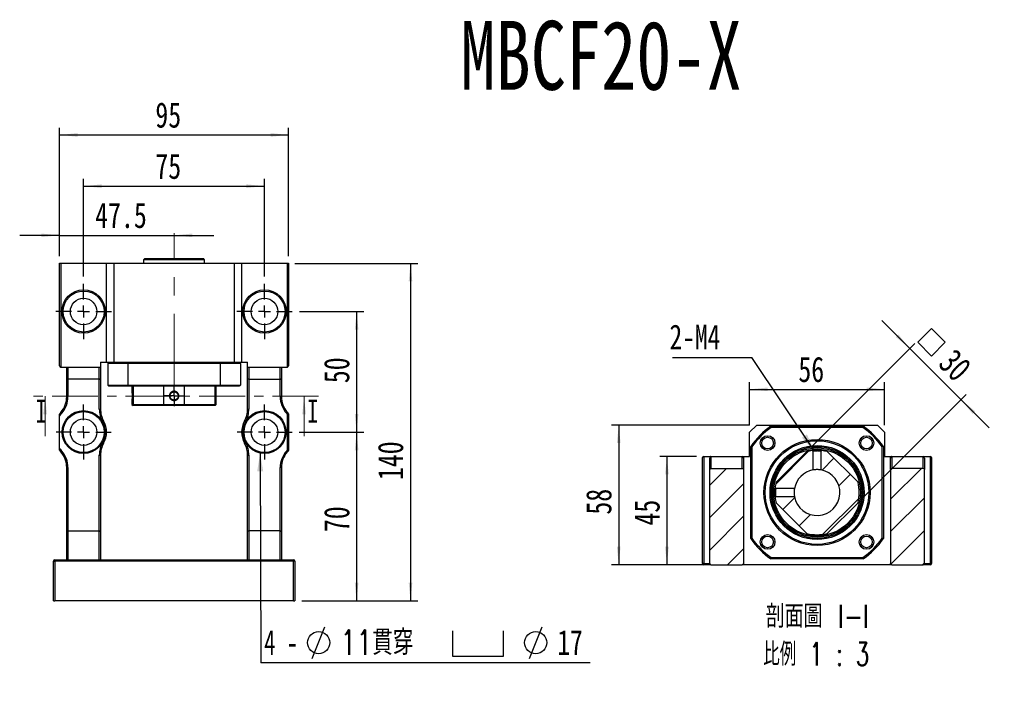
# Model space of a CAD drawing. Header units: millimetres. Extents: x 55 to 294, y 21 to 196.
# Tile 2 of 12: x 55 to 191, y 102 to 196. Entities that reach past the tile are written whole.
import ezdxf

# ---------------------------------------------------------------- set-up
doc = ezdxf.new("R2010")
doc.units = ezdxf.units.MM
doc.linetypes.add('CENTER', pattern=[10.16, 6.35, -1.27, 1.27, -1.27])
doc.linetypes.add('CENTERX2', pattern=[20.32, 12.7, -2.54, 2.54, -2.54])
doc.layers.add('FORMAT', color=7, linetype='Continuous')
doc.styles.add('SLDTEXTSTYLE0', font='TXT', dxfattribs={"width": 0.75})
doc.styles.add('SLDTEXTSTYLE1', font='TXT', dxfattribs={"width": 0.75, "bigfont": 'bigfont'})
doc.styles.add('SLDTEXTSTYLE3', font='TXT', dxfattribs={"width": 0.666667})
doc.styles.add('SLDTEXTSTYLE4', font='TXT', dxfattribs={"width": 0.65625, "bigfont": 'bigfont'})
doc.dimstyles.new('SLDDIMSTYLE1', dxfattribs={"dimtxt": 3.5, "dimasz": 2.5, "dimexe": 0, "dimexo": 0.0625, "dimgap": 0.875, "dimtad": 1, "dimdec": 1, "dimlfac": 3, "dimrnd": 1e-09, "dimzin": 12, "dimdsep": 46, "dimtxsty": 'SLDTEXTSTYLE0', "dimsah": 1, "dimcen": 0.09, "dimadec": 0, "dimazin": 3, "dimtfac": 1, "dimtdec": 1, "dimtmove": 0, "dimatfit": 0, "dimfxl": 1, "dimfrac": 2, "dimtolj": 1, "dimtzin": 12, "dimarcsym": 0})
doc.dimstyles.new('SLDDIMSTYLE2', dxfattribs={"dimtxt": 3.5, "dimasz": 2.5, "dimexe": 0, "dimexo": 0.0625, "dimgap": 0.875, "dimtad": 1, "dimlfac": 3, "dimrnd": 1e-09, "dimzin": 12, "dimdsep": 46, "dimtxsty": 'SLDTEXTSTYLE0', "dimsah": 1, "dimcen": 0.09, "dimadec": 0, "dimazin": 3, "dimtfac": 1, "dimtofl": 0, "dimtmove": 0, "dimatfit": 3, "dimfxl": 1, "dimfrac": 2, "dimtolj": 1, "dimtzin": 12, "dimarcsym": 0})
doc.dimstyles.new('SLDDIMSTYLE3', dxfattribs={"dimtxt": 3.5, "dimasz": 2.5, "dimexe": 0, "dimexo": 0.0625, "dimgap": 0.875, "dimtad": 1, "dimlfac": 3, "dimrnd": 1e-09, "dimzin": 12, "dimdsep": 46, "dimtxsty": 'SLDTEXTSTYLE0', "dimsah": 1, "dimcen": 0.09, "dimadec": 0, "dimazin": 3, "dimtfac": 1, "dimtmove": 0, "dimatfit": 0, "dimfxl": 1, "dimfrac": 2, "dimtolj": 1, "dimtzin": 12, "dimarcsym": 0})
doc.dimstyles.new('SLDDIMSTYLE4', dxfattribs={"dimtxt": 0.18, "dimasz": 2.5, "dimexe": 0, "dimexo": 0.0625, "dimgap": 0, "dimtad": 0, "dimtih": 1, "dimtoh": 1, "dimdec": 0, "dimrnd": 1e-09, "dimzin": 0, "dimdsep": 46, "dimtxsty": 'Standard', "dimsah": 1, "dimcen": 0.09, "dimadec": 0, "dimazin": 0, "dimtfac": 2.5, "dimtdec": 0, "dimtofl": 0, "dimtmove": 0, "dimatfit": 3, "dimfxl": 1, "dimfrac": 2, "dimtolj": 1, "dimtzin": 0, "dimarcsym": 0})

# ---------------------------------------------------------------- blocks, each defined once
blk = doc.blocks.new('_D')
at = {"layer": 'FORMAT', "color": 7}
for p, q in [((60.23, 163.77), (60.23, 167.64)), ((60.23, 166.64), (54.73, 166.64)), ((60.23, 166.64), (76.06, 166.64)), ((76.06, 166.64), (81.56, 166.64))]:
    blk.add_line(p, q, dxfattribs=at)
for points in [[(60.23, 166.64), (57.73, 166.89), (57.73, 166.39)], [(76.06, 166.64), (78.56, 166.39), (78.56, 166.89)]]:
    blk.add_solid(points, dxfattribs=at)
at = {"layer": 'FORMAT', "color": 7, "insert": (65.15, 171.16), "char_height": 3.5, "attachment_point": 1, "style": 'SLDTEXTSTYLE0'}
blk.add_mtext('47.5', dxfattribs=at)
blk = doc.blocks.new('_D_1')
at = {"layer": 'FORMAT', "color": 7}
for p, q in [((63.56, 160.94), (63.56, 174.44)), ((88.56, 160.94), (88.56, 174.44)), ((63.56, 173.44), (88.56, 173.44))]:
    blk.add_line(p, q, dxfattribs=at)
for points in [[(63.56, 173.44), (66.06, 173.19), (66.06, 173.69)], [(88.56, 173.44), (86.06, 173.69), (86.06, 173.19)]]:
    blk.add_solid(points, dxfattribs=at)
at = {"layer": 'FORMAT', "color": 7, "insert": (73.47, 177.95), "char_height": 3.5, "attachment_point": 1, "style": 'SLDTEXTSTYLE0'}
blk.add_mtext('75', dxfattribs=at)
blk = doc.blocks.new('_D_2')
at = {"layer": 'FORMAT', "color": 7}
for p, q in [((60.23, 163.77), (60.23, 181.52)), ((91.89, 163.77), (91.89, 181.52)), ((60.23, 180.52), (91.89, 180.52))]:
    blk.add_line(p, q, dxfattribs=at)
for points in [[(60.23, 180.52), (62.73, 180.27), (62.73, 180.77)], [(91.89, 180.52), (89.39, 180.77), (89.39, 180.27)]]:
    blk.add_solid(points, dxfattribs=at)
at = {"layer": 'FORMAT', "color": 7, "insert": (73.47, 185.03), "char_height": 3.5, "attachment_point": 1, "style": 'SLDTEXTSTYLE0'}
blk.add_mtext('95', dxfattribs=at)
blk = doc.blocks.new('_D_3')
at = {"layer": 'FORMAT', "color": 7}
for p, q in [((93.39, 156.11), (102.28, 156.11)), ((101.28, 156.11), (101.28, 139.44)), ((93.36, 139.44), (102.28, 139.44))]:
    blk.add_line(p, q, dxfattribs=at)
for points in [[(101.28, 156.11), (101.03, 153.61), (101.53, 153.61)], [(101.28, 139.44), (101.53, 141.94), (101.03, 141.94)]]:
    blk.add_solid(points, dxfattribs=at)
at = {"layer": 'FORMAT', "color": 7, "insert": (96.77, 146.2), "char_height": 3.5, "attachment_point": 1, "rotation": 90, "style": 'SLDTEXTSTYLE0'}
blk.add_mtext('50', dxfattribs=at)
blk = doc.blocks.new('_D_4')
at = {"layer": 'FORMAT', "color": 7}
for p, q in [((93.36, 139.44), (102.28, 139.44)), ((101.28, 139.44), (101.28, 116.11)), ((93.73, 116.11), (102.28, 116.11))]:
    blk.add_line(p, q, dxfattribs=at)
for points in [[(101.28, 139.44), (101.03, 136.94), (101.53, 136.94)], [(101.28, 116.11), (101.53, 118.61), (101.03, 118.61)]]:
    blk.add_solid(points, dxfattribs=at)
at = {"layer": 'FORMAT', "color": 7, "insert": (96.77, 125.61), "char_height": 3.5, "attachment_point": 1, "rotation": 90, "style": 'SLDTEXTSTYLE0'}
blk.add_mtext('70', dxfattribs=at)
blk = doc.blocks.new('_D_5')
at = {"layer": 'FORMAT', "color": 7}
for p, q in [((92.73, 162.77), (109.73, 162.77)), ((108.73, 162.77), (108.73, 116.11)), ((93.73, 116.11), (109.73, 116.11))]:
    blk.add_line(p, q, dxfattribs=at)
for points in [[(108.73, 162.77), (108.48, 160.27), (108.98, 160.27)], [(108.73, 116.11), (108.98, 118.61), (108.48, 118.61)]]:
    blk.add_solid(points, dxfattribs=at)
at = {"layer": 'FORMAT', "color": 7, "insert": (104.21, 132.8), "char_height": 3.5, "attachment_point": 1, "rotation": 90, "style": 'SLDTEXTSTYLE0'}
blk.add_mtext('140', dxfattribs=at)
blk = doc.blocks.new('SW_SYMBOL_HOLE_DIAM')
at = {"layer": 'FORMAT', "color": 0}
blk.add_line((300, 0), (700, 1000), dxfattribs=at)
blk.add_circle((500, 500), 350, dxfattribs=at)
blk = doc.blocks.new('SW_SYMBOL_HOLE_SPOT')
at = {"layer": 'FORMAT', "color": 0}
for p, q in [((0, 875), (0, 75)), ((1600, 75), (1600, 875)), ((0, 75), (1600, 75))]:
    blk.add_line(p, q, dxfattribs=at)
blk = doc.blocks.new('SW_NOTE_0')
at = {"layer": 'FORMAT', "color": 0}
blk.add_line((45.48, 0), (0, 0), dxfattribs=at)
at = {"layer": 'FORMAT', "color": 0, "xscale": 0.0043935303, "yscale": 0.0043935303, "zscale": 0.0043935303}
for name, p in [('SW_SYMBOL_HOLE_DIAM', (5.78, 0.57)), ('SW_SYMBOL_HOLE_SPOT', (26.49, 0.57)), ('SW_SYMBOL_HOLE_DIAM', (35.78, 0.57))]:
    blk.add_blockref(name, p, dxfattribs=at)
at = {"layer": 'FORMAT', "color": 0, "attachment_point": 1}
for s, insert, char_height, style in [('4 -', (0.45, 4.52), 3.44, 'SLDTEXTSTYLE3'), ('11\\M+18AD1\\M+190FA', (10.97, 4.52), 3.4396, 'SLDTEXTSTYLE1'), ('17', (40.97, 4.52), 3.44, 'SLDTEXTSTYLE0')]:
    blk.add_mtext(s, dxfattribs=dict(at, insert=insert, char_height=char_height, style=style))
blk = doc.blocks.new('SW_CENTERMARKSYMBOL_0')
at = {"layer": 'FORMAT', "color": 0}
for p, q in [((0, 1.67), (0, 3.83)), ((-1.67, 0), (-3.83, 0)), ((0, 0), (-0.83, 0)), ((0, 0), (0, 0.83)), ((0, 0), (0, -0.83)), ((0, 0), (0.83, 0)), ((1.67, 0), (3.83, 0)), ((0, -1.67), (0, -3.83))]:
    blk.add_line(p, q, dxfattribs=at)
blk = doc.blocks.new('SW_CENTERMARKSYMBOL_1')
at = {"layer": 'FORMAT', "color": 0}
for p, q in [((0, 1.67), (0, 3.83)), ((-1.67, 0), (-3.83, 0)), ((0, 0), (-0.83, 0)), ((0, 0), (0, 0.83)), ((0, 0), (0, -0.83)), ((0, 0), (0.83, 0)), ((1.67, 0), (3.83, 0)), ((0, -1.67), (0, -3.83))]:
    blk.add_line(p, q, dxfattribs=at)
blk = doc.blocks.new('SW_CENTERMARKSYMBOL_2')
at = {"layer": 'FORMAT', "color": 0}
for p, q in [((0, 1.67), (0, 3.8)), ((-1.67, 0), (-3.8, 0)), ((0, 0), (-0.83, 0)), ((0, 0), (0, 0.83)), ((0, 0), (0, -0.83)), ((0, 0), (0.83, 0)), ((1.67, 0), (3.8, 0)), ((0, -1.67), (0, -3.8))]:
    blk.add_line(p, q, dxfattribs=at)
blk = doc.blocks.new('SW_CENTERMARKSYMBOL_3')
at = {"layer": 'FORMAT', "color": 0}
for p, q in [((0, 1.67), (0, 3.8)), ((-1.67, 0), (-3.8, 0)), ((0, 0), (-0.83, 0)), ((0, 0), (0, 0.83)), ((0, 0), (0, -0.83)), ((0, 0), (0.83, 0)), ((1.67, 0), (3.8, 0)), ((0, -1.67), (0, -3.8))]:
    blk.add_line(p, q, dxfattribs=at)
blk = doc.blocks.new('SW_CENTERMARKSYMBOL_4')
at = {"layer": 'FORMAT', "color": 0}
for p, q in [((0, 0.83), (0, 1.4)), ((-0.83, 0), (-1.4, 0)), ((0, 0), (-0.83, 0)), ((0, 0), (0, 0.83)), ((0, 0), (0, -0.83)), ((0, 0), (0.83, 0)), ((0.83, 0), (1.4, 0)), ((0, -0.83), (0, -1.4))]:
    blk.add_line(p, q, dxfattribs=at)
blk = doc.blocks.new('_D_7')
at = {"layer": 'FORMAT', "color": 7}
for p, q in [((148.24, 136.08), (143.16, 136.08)), ((144.16, 136.08), (144.16, 121.08)), ((149.24, 121.08), (143.16, 121.08))]:
    blk.add_line(p, q, dxfattribs=at)
for points in [[(144.16, 136.08), (143.91, 133.58), (144.41, 133.58)], [(144.16, 121.08), (144.41, 123.58), (143.91, 123.58)]]:
    blk.add_solid(points, dxfattribs=at)
at = {"layer": 'FORMAT', "color": 7, "insert": (139.65, 126.52), "char_height": 3.5, "attachment_point": 1, "rotation": 90, "style": 'SLDTEXTSTYLE0'}
blk.add_mtext('45', dxfattribs=at)
blk = doc.blocks.new('_D_8')
at = {"layer": 'FORMAT', "color": 7}
for p, q in [((155.57, 140.42), (136.5, 140.42)), ((137.5, 140.42), (137.5, 121.08)), ((149.24, 121.08), (136.5, 121.08))]:
    blk.add_line(p, q, dxfattribs=at)
for points in [[(137.5, 140.42), (137.25, 137.92), (137.75, 137.92)], [(137.5, 121.08), (137.75, 123.58), (137.25, 123.58)]]:
    blk.add_solid(points, dxfattribs=at)
at = {"layer": 'FORMAT', "color": 7, "insert": (132.99, 128.03), "char_height": 3.5, "attachment_point": 1, "rotation": 90, "style": 'SLDTEXTSTYLE0'}
blk.add_mtext('58', dxfattribs=at)
blk = doc.blocks.new('_D_9')
at = {"layer": 'FORMAT', "color": 7}
for p, q in [((155.57, 140.42), (155.57, 146.35)), ((174.24, 140.42), (174.24, 146.35)), ((155.57, 145.35), (174.24, 145.35))]:
    blk.add_line(p, q, dxfattribs=at)
for points in [[(155.57, 145.35), (158.07, 145.1), (158.07, 145.6)], [(174.24, 145.35), (171.74, 145.6), (171.74, 145.1)]]:
    blk.add_solid(points, dxfattribs=at)
at = {"layer": 'FORMAT', "color": 7, "insert": (162.32, 149.86), "char_height": 3.5, "attachment_point": 1, "style": 'SLDTEXTSTYLE0'}
blk.add_mtext('56', dxfattribs=at)
blk = doc.blocks.new('SW_SYMBOL_MOD_BOX')
at = {"layer": 'FORMAT', "color": 0}
for p, q in [((200, 200), (200, 800)), ((200, 800), (800, 800)), ((800, 800), (800, 200)), ((200, 200), (800, 200))]:
    blk.add_line(p, q, dxfattribs=at)
blk = doc.blocks.new('_D_10')
at = {"layer": 'FORMAT', "color": 7}
for p, q in [((177.74, 150.99), (173.85, 154.88)), ((164.2, 137.45), (178.44, 151.7)), ((177.74, 150.99), (184.81, 143.92)), ((171.27, 130.38), (185.52, 144.62)), ((184.81, 143.92), (188.7, 140.03))]:
    blk.add_line(p, q, dxfattribs=at)
for points in [[(177.74, 150.99), (176.15, 152.93), (175.79, 152.58)], [(184.81, 143.92), (186.4, 141.97), (186.75, 142.33)]]:
    blk.add_solid(points, dxfattribs=at)
at = {"layer": 'FORMAT', "color": 7, "xscale": 0.0044707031, "yscale": 0.0044707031, "zscale": 0.0044707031, "rotation": 315}
blk.add_blockref('SW_SYMBOL_MOD_BOX', (177.56, 151.85), dxfattribs=at)
at = {"layer": 'FORMAT', "color": 7, "insert": (183.98, 151.2), "char_height": 3.5, "attachment_point": 1, "rotation": 315, "style": 'SLDTEXTSTYLE0'}
blk.add_mtext('30', dxfattribs=at)
blk = doc.blocks.new('SW_NOTE_2')
at = {"layer": 'FORMAT', "color": 0, "char_height": 3.175, "attachment_point": 2}
for s, insert, style in [('\\M+19655\\M+196CA\\M+19AA4 I-I', (8.63, 4.09), 'SLDTEXTSTYLE1'), ('\\M+194E4\\M+197E1 1 : 3', (8.46, -1.14), 'SLDTEXTSTYLE4')]:
    blk.add_mtext(s, dxfattribs=dict(at, insert=insert, style=style))
blk = doc.blocks.new('SW_NOTE_3')
at = {"layer": 'FORMAT', "color": 0}
blk.add_line((-10.95, 0), (0, 0), dxfattribs=at)
at = {"layer": 'FORMAT', "color": 0, "insert": (-11.37, 4.55), "char_height": 3.44, "attachment_point": 1, "style": 'SLDTEXTSTYLE0'}
blk.add_mtext('2-M4', dxfattribs=at)

msp = doc.modelspace()

# ---------------------------------------------------------------- hatches: boundary and pattern name
at = {"layer": 'FORMAT', "linetype": 'Continuous', "lineweight": 18}
h = msp.add_hatch(dxfattribs=at)
h.set_pattern_fill('ANSI31', color=256, style=0)
edge = h.paths.add_edge_path(flags=0)
edge.add_arc((164.9048, 131.0845), 5.8333, 186.450886, 193.997281)
edge.add_line((159.2447, 129.6736), (163.4939, 125.4244))
edge.add_arc((164.9048, 131.0845), 5.8333, 256.002719, 283.997281)
edge.add_line((166.3158, 125.4244), (170.565, 129.6736))
edge.add_arc((164.9048, 131.0845), 5.8333, 346.002719, 373.997281)
edge.add_line((170.565, 132.4955), (166.3158, 136.7446))
edge.add_arc((164.9048, 131.0845), 5.8333, 76.002719, 83.55132)
edge.add_spline(control_points=[(165.56, 136.8809), (165.5523, 136.8733), (165.5446, 136.8657), (165.537, 136.8581), (165.5293, 136.8505), (165.5217, 136.8428), (165.514, 136.8352), (165.4991, 136.8203), (165.4842, 136.8055), (165.4692, 136.7906)], knot_values=[0, 0, 0, 0, 0.00009724, 0.00009724, 0.00009724, 0.00019448, 0.00019448, 0.00019448, 0.00038417, 0.00038417, 0.00038417, 0.00038417], weights=[1, 1, 1, 1, 1, 1, 1, 1, 1, 1], degree=3, periodic=0)
edge.add_line((165.4692, 136.7906), (165.4693, 134.2005))
edge.add_arc((164.9048, 131.0845), 3.1667, -169.732157, 79.732157, ccw=False)
edge.add_line((161.7889, 130.5201), (159.1987, 130.5201))
edge.add_spline(control_points=[(159.1987, 130.5201), (159.1912, 130.5125), (159.1835, 130.5048), (159.1759, 130.4972), (159.1683, 130.4895), (159.1607, 130.4819), (159.153, 130.4742), (159.1382, 130.4593), (159.1233, 130.4444), (159.1084, 130.4294)], knot_values=[0, 0, 0, 0, 0.00009724, 0.00009724, 0.00009724, 0.00019448, 0.00019448, 0.00019448, 0.00038417, 0.00038417, 0.00038417, 0.00038417], weights=[1, 1, 1, 1, 1, 1, 1, 1, 1, 1], degree=3, periodic=0)
h = msp.add_hatch(dxfattribs=at)
h.set_pattern_fill('ANSI31', color=256, style=0)
edge = h.paths.add_edge_path(flags=0)
edge.add_arc((164.9048, 131.0845), 5.8333, 166.002719, 173.550989)
edge.add_spline(control_points=[(159.1084, 131.7397), (159.116, 131.732), (159.1237, 131.7243), (159.1313, 131.7167), (159.1389, 131.709), (159.1465, 131.7014), (159.1542, 131.6937), (159.169, 131.6788), (159.1839, 131.6639), (159.1988, 131.6489)], knot_values=[0, 0, 0, 0, 0.00009724, 0.00009724, 0.00009724, 0.00019448, 0.00019448, 0.00019448, 0.00038417, 0.00038417, 0.00038417, 0.00038417], weights=[1, 1, 1, 1, 1, 1, 1, 1, 1, 1], degree=3, periodic=0)
edge.add_line((159.1988, 131.6489), (161.7889, 131.649))
edge.add_arc((164.9048, 131.0845), 3.1667, 100.267843, 169.732157, ccw=False)
edge.add_line((164.3404, 134.2005), (164.3404, 136.7906))
edge.add_spline(control_points=[(164.3404, 136.7906), (164.3328, 136.7982), (164.3252, 136.8058), (164.3175, 136.8135), (164.3099, 136.8211), (164.3022, 136.8287), (164.2946, 136.8363), (164.2796, 136.8512), (164.2647, 136.8661), (164.2498, 136.881)], knot_values=[0, 0, 0, 0, 0.00009724, 0.00009724, 0.00009724, 0.00019448, 0.00019448, 0.00019448, 0.00038417, 0.00038417, 0.00038417, 0.00038417], weights=[1, 1, 1, 1, 1, 1, 1, 1, 1, 1], degree=3, periodic=0)
edge.add_arc((164.9048, 131.0845), 5.8333, 96.447671, 103.997281)
edge.add_line((163.4939, 136.7446), (159.2447, 132.4955))
h = msp.add_hatch(dxfattribs=at)
h.set_pattern_fill('ANSI31', color=256, style=0)
edge = h.paths.add_edge_path(flags=0)
edge.add_line((154.7382, 121.2512), (154.7382, 134.2512))
edge.add_arc((154.5715, 134.2512), 0.1667, 0, 90)
edge.add_line((154.5715, 134.4179), (150.2382, 134.4179))
edge.add_arc((150.2382, 134.2512), 0.1667, 90, 180)
edge.add_line((150.0715, 134.2512), (150.0715, 121.2512))
edge.add_arc((150.2382, 121.2512), 0.1667, 180, 270)
edge.add_line((150.2382, 121.0845), (154.5715, 121.0845))
edge.add_arc((154.5715, 121.2512), 0.1667, 270, 360)
h = msp.add_hatch(dxfattribs=at)
h.set_pattern_fill('ANSI31', color=256, style=0)
edge = h.paths.add_edge_path(flags=0)
edge.add_line((179.5715, 134.4179), (175.2382, 134.4179))
edge.add_arc((175.2382, 134.2512), 0.1667, 90, 180)
edge.add_line((175.0715, 134.2512), (175.0715, 121.2512))
edge.add_arc((175.2382, 121.2512), 0.1667, 180, 270)
edge.add_line((175.2382, 121.0845), (179.5715, 121.0845))
edge.add_arc((179.5715, 121.2512), 0.1667, 270, 360)
edge.add_line((179.7382, 121.2512), (179.7382, 134.2512))
edge.add_arc((179.5715, 134.2512), 0.1667, 0, 90)

# ---------------------------------------------------------------- linework, layer by layer
at = {"color": 7, "linetype": 'Continuous', "lineweight": 25}
for p, q in [((72.0092, 163.4387), (71.8426, 163.272)), ((71.8426, 163.272), (71.8426, 162.772)), ((80.2759, 163.272), (71.8426, 163.272)), ((72.0092, 163.4387), (80.1092, 163.4387)), ((80.2759, 163.272), (80.1092, 163.4387)), ((80.2759, 162.772), (80.2759, 163.272)), ((60.2259, 148.6053), (60.2259, 162.772)), ((60.2259, 162.772), (60.3926, 162.772)), ((60.3926, 162.772), (60.3926, 148.4387)), ((60.3926, 162.772), (66.7259, 162.772)), ((66.7259, 162.772), (67.7259, 162.772)), ((66.7259, 149.1053), (66.7259, 162.772)), ((67.7259, 162.772), (84.3926, 162.772)), ((67.7259, 162.772), (67.7259, 149.1053)), ((84.3926, 162.772), (85.3926, 162.772)), ((84.3926, 149.1053), (84.3926, 162.772)), ((85.3926, 162.772), (85.3926, 149.1053)), ((85.3926, 162.772), (91.7259, 162.772)), ((91.7259, 148.4387), (91.7259, 162.772)), ((91.7259, 162.772), (91.8926, 162.772)), ((91.8926, 162.772), (91.8926, 148.6053)), ((60.3926, 148.4387), (61.3926, 148.4387)), ((61.2259, 146.841), (61.2259, 148.4387)), ((61.3926, 148.4387), (61.3926, 146.772)), ((61.3926, 148.4387), (65.7259, 148.4387)), ((65.7259, 146.772), (65.7259, 148.4387)), ((65.7259, 148.4387), (65.8926, 148.4387)), ((65.8926, 149.1053), (65.8926, 148.4387)), ((65.8926, 149.1053), (66.7259, 149.1053)), ((65.8926, 148.4387), (65.8926, 146.841)), ((66.7259, 149.1053), (67.7259, 149.1053)), ((69.6822, 148.9387), (66.8926, 148.9387)), ((66.8926, 148.9387), (66.8926, 145.9387)), ((67.7259, 149.1053), (84.3926, 149.1053)), ((69.6822, 148.9387), (69.6822, 145.9387)), ((82.4363, 148.9387), (69.6822, 148.9387)), ((82.4363, 148.9387), (82.4363, 145.9387)), ((85.2259, 148.9387), (82.4363, 148.9387)), ((84.3926, 149.1053), (85.3926, 149.1053)), ((85.2259, 148.9387), (85.2259, 145.9387)), ((85.3926, 149.1053), (86.2259, 149.1053)), ((86.2259, 148.4387), (86.2259, 149.1053)), ((86.2259, 146.841), (86.2259, 148.4387)), ((86.2259, 148.4387), (86.3926, 148.4387)), ((86.3926, 148.4387), (86.3926, 146.772)), ((86.3926, 148.4387), (90.7259, 148.4387)), ((90.7259, 146.772), (90.7259, 148.4387)), ((90.7259, 148.4387), (91.7259, 148.4387)), ((90.8926, 148.4387), (90.8926, 146.841)), ((61.2259, 144.3518), (61.2259, 146.841)), ((65.7259, 146.772), (61.3926, 146.772)), ((61.3926, 146.772), (61.3926, 144.3518)), ((65.7259, 142.6228), (65.7259, 146.772)), ((65.8926, 146.841), (65.8926, 142.6228)), ((66.8926, 145.9387), (69.6822, 145.9387)), ((69.7347, 145.772), (67.0592, 145.772)), ((69.6822, 145.9387), (82.4363, 145.9387)), ((82.3838, 145.772), (69.7347, 145.772)), ((70.2259, 145.772), (70.2259, 145.0855)), ((70.3991, 145.772), (70.3991, 143.272)), ((74.6483, 143.272), (74.6483, 145.772)), ((77.4702, 145.772), (77.4702, 143.272)), ((81.7193, 143.272), (81.7193, 145.772)), ((81.8926, 143.272), (81.8926, 145.772)), ((85.0592, 145.772), (82.3838, 145.772)), ((82.4363, 145.9387), (85.2259, 145.9387)), ((86.2259, 142.6228), (86.2259, 146.841)), ((86.3926, 146.772), (90.7259, 146.772)), ((86.3926, 146.772), (86.3926, 142.6228)), ((90.7259, 144.3518), (90.7259, 146.772)), ((90.8926, 146.841), (90.8926, 144.3518)), ((61.3926, 144.3518), (61.2259, 144.3518)), ((90.8926, 144.3518), (90.7259, 144.3518)), ((70.2259, 143.7919), (70.2259, 143.272)), ((70.2259, 143.272), (70.3926, 143.1053)), ((70.2259, 143.272), (70.3991, 143.272)), ((70.5499, 143.1053), (70.3926, 143.1053)), ((70.3991, 143.272), (74.6483, 143.272)), ((74.7332, 143.1053), (70.5499, 143.1053)), ((74.6483, 143.272), (77.4702, 143.272)), ((77.3853, 143.1053), (74.7332, 143.1053)), ((81.5686, 143.1053), (77.3853, 143.1053)), ((77.4702, 143.272), (81.7193, 143.272)), ((81.7259, 143.1053), (81.5686, 143.1053)), ((81.7193, 143.272), (81.8926, 143.272)), ((81.7259, 143.1053), (81.8926, 143.272)), ((60.2259, 137.2276), (60.2259, 141.6497)), ((65.7259, 142.6228), (65.8926, 142.6228)), ((86.2259, 142.6228), (86.3926, 142.6228)), ((91.7259, 136.9948), (91.7259, 141.8825)), ((91.8926, 141.9387), (91.8926, 136.9387)), ((155.5715, 139.4179), (156.5715, 140.4179)), ((156.5715, 140.4179), (173.2382, 140.4179)), ((158.5278, 140.2512), (171.2819, 140.2512)), ((173.2382, 140.4179), (174.2382, 139.4179)), ((155.5715, 136.0845), (155.5715, 139.4179)), ((171.2294, 140.0845), (158.5803, 140.0845)), ((174.2382, 139.4179), (174.2382, 136.0845)), ((155.7382, 124.7075), (155.7382, 137.4616)), ((174.0715, 137.4616), (174.0715, 124.7075)), ((65.7259, 125.772), (65.7259, 136.2545)), ((65.7259, 136.2545), (65.8926, 136.2545)), ((65.8926, 136.2545), (65.8926, 125.6828)), ((86.2259, 136.2545), (86.3926, 136.2545)), ((86.2259, 125.6828), (86.2259, 136.2545)), ((86.3926, 136.2545), (86.3926, 125.772)), ((149.2382, 136.0845), (150.2382, 136.0845)), ((149.2382, 136.0845), (149.2382, 121.2512)), ((150.2382, 136.0845), (150.2382, 134.4179)), ((150.2382, 136.0845), (154.5715, 136.0845)), ((154.5715, 134.4179), (154.5715, 136.0845)), ((154.5715, 136.0845), (154.7382, 136.0845)), ((154.7382, 136.0845), (154.7382, 135.8488)), ((154.7382, 136.0845), (155.5715, 136.0845)), ((155.9048, 137.4091), (155.9048, 124.76)), ((163.4939, 136.7446), (159.2447, 132.4955)), ((164.3404, 136.7906), (164.3404, 134.2005)), ((165.4693, 134.2005), (165.4693, 136.7906)), ((165.5439, 136.8827), (165.5599, 136.8809)), ((170.565, 132.4955), (166.3158, 136.7446)), ((173.9048, 124.76), (173.9048, 137.4091)), ((174.2382, 136.0845), (175.0715, 136.0845)), ((175.0715, 136.0845), (175.2382, 136.0845)), ((175.0715, 135.8488), (175.0715, 136.0845)), ((175.2382, 136.0845), (175.2382, 134.4179)), ((175.2382, 136.0845), (179.5715, 136.0845)), ((179.5715, 134.4179), (179.5715, 136.0845)), ((179.5715, 136.0845), (180.5715, 136.0845)), ((180.5715, 121.2512), (180.5715, 136.0845)), ((149.0715, 121.2512), (149.0715, 135.9179)), ((150.0715, 134.2512), (150.0715, 135.8488)), ((154.7382, 135.8488), (154.7382, 134.2512)), ((175.0715, 134.2512), (175.0715, 135.8488)), ((179.7382, 135.8488), (179.7382, 134.2512)), ((180.7382, 135.9179), (180.7382, 121.2512)), ((61.2259, 134.5255), (61.3926, 134.5255)), ((61.2259, 125.6828), (61.2259, 134.5255)), ((61.3926, 134.5255), (61.3926, 125.772)), ((90.7259, 125.772), (90.7259, 134.5255)), ((90.8926, 134.5255), (90.7259, 134.5255)), ((90.8926, 134.5255), (90.8926, 125.6828)), ((150.0715, 121.2512), (150.0715, 134.2512)), ((150.2382, 134.4179), (154.5715, 134.4179)), ((154.7382, 134.2512), (154.7382, 121.2512)), ((175.0715, 134.2512), (175.0715, 121.2512)), ((179.5715, 134.4179), (175.2382, 134.4179)), ((179.7382, 121.2512), (179.7382, 134.2512)), ((159.1067, 131.7236), (159.1084, 131.7398)), ((161.7889, 131.649), (159.1987, 131.649)), ((159.1987, 130.5201), (161.7889, 130.5201)), ((159.2447, 129.6736), (163.4939, 125.4244)), ((166.3158, 125.4244), (170.565, 129.6736)), ((61.2259, 121.772), (61.2259, 125.6828)), ((61.3926, 125.772), (61.3926, 121.772)), ((61.3926, 125.772), (65.7259, 125.772)), ((65.7259, 121.772), (65.7259, 125.772)), ((65.8926, 125.6828), (65.8926, 121.772)), ((86.2259, 121.772), (86.2259, 125.6828)), ((86.3926, 125.772), (86.3926, 121.772)), ((90.7259, 125.772), (86.3926, 125.772)), ((90.7259, 121.772), (90.7259, 125.772)), ((90.8926, 125.6828), (90.8926, 121.772)), ((59.3926, 121.6053), (59.5592, 121.6053)), ((59.3926, 116.1053), (59.3926, 121.6053)), ((59.5592, 121.772), (92.5592, 121.772)), ((59.5592, 121.772), (59.5592, 121.6053)), ((59.5592, 121.6053), (59.5592, 116.1053)), ((92.5592, 121.6053), (59.5592, 121.6053)), ((92.5592, 121.772), (92.5592, 121.6053)), ((92.5592, 116.1053), (92.5592, 121.6053)), ((92.7259, 121.6053), (92.5592, 121.6053)), ((92.7259, 121.6053), (92.7259, 116.1053)), ((149.2382, 121.2512), (149.0715, 121.2512)), ((149.2382, 121.0845), (149.2382, 121.2512)), ((149.2382, 121.2512), (150.0715, 121.2512)), ((154.7382, 121.2512), (154.7382, 121.0845)), ((171.2819, 121.9179), (158.5278, 121.9179)), ((158.5803, 122.0845), (171.2294, 122.0845)), ((175.0715, 121.0845), (175.0715, 121.2512)), ((179.7382, 121.2512), (180.5715, 121.2512)), ((180.5715, 121.0845), (180.5715, 121.2512)), ((180.7382, 121.2512), (180.5715, 121.2512)), ((150.2382, 121.0845), (149.2382, 121.0845)), ((150.2382, 121.0845), (154.5715, 121.0845)), ((154.7382, 121.0845), (154.5715, 121.0845)), ((175.0715, 121.0845), (154.7382, 121.0845)), ((175.2382, 121.0845), (175.0715, 121.0845)), ((175.2382, 121.0845), (179.5715, 121.0845)), ((180.5715, 121.0845), (179.5715, 121.0845)), ((59.3926, 116.1053), (59.5592, 116.1053)), ((92.5592, 116.1053), (59.5592, 116.1053)), ((92.5592, 116.1053), (92.7259, 116.1053))]:
    msp.add_line(p, q, dxfattribs=at)
at = {"color": 7, "linetype": 'CENTER', "lineweight": 18}
msp.add_line((96.0251, 144.3887), (56.2386, 144.3887), dxfattribs=at)
at = {"color": 7, "linetype": 'Continuous', "lineweight": 18}
for p, q in [((58.2386, 138.8887), (58.2386, 144.3887)), ((94.0251, 138.8887), (94.0251, 144.3887))]:
    msp.add_line(p, q, dxfattribs=at)
at = {"color": 7, "linetype": 'Continuous', "lineweight": 25, "flags": 128}
for points in [[(60.4111, 142.1682), (60.4135, 142.1661), (60.4207, 142.1599), (60.4323, 142.1498), (60.448, 142.1362), (60.467, 142.1197), (60.4888, 142.1008), (60.5124, 142.0803), (60.537, 142.059)], [(91.7074, 142.1682), (91.7049, 142.1661), (91.6978, 142.1599), (91.6861, 142.1498), (91.6705, 142.1362), (91.6514, 142.1197), (91.6296, 142.1008), (91.606, 142.0803), (91.5814, 142.059)], [(66.1746, 140.9083), (66.203, 140.9242), (66.2302, 140.9395), (66.2553, 140.9536), (66.2773, 140.966), (66.2954, 140.9762), (66.3088, 140.9837), (66.3171, 140.9883), (66.3199, 140.9899)], [(85.7985, 140.9899), (85.8013, 140.9883), (85.8096, 140.9837), (85.823, 140.9762), (85.8411, 140.966), (85.8631, 140.9536), (85.8882, 140.9395), (85.9155, 140.9242), (85.9438, 140.9083)], [(66.1746, 137.969), (66.203, 137.9531), (66.2302, 137.9378), (66.2553, 137.9237), (66.2773, 137.9113), (66.2954, 137.9012), (66.3088, 137.8936), (66.3171, 137.889), (66.3199, 137.8874)], [(85.7985, 137.8874), (85.8013, 137.889), (85.8096, 137.8936), (85.823, 137.9012), (85.8411, 137.9113), (85.8631, 137.9237), (85.8882, 137.9378), (85.9155, 137.9531), (85.9438, 137.969)], [(60.4111, 136.7091), (60.4135, 136.7112), (60.4207, 136.7174), (60.4323, 136.7275), (60.448, 136.7411), (60.467, 136.7577), (60.4888, 136.7765), (60.5124, 136.797), (60.537, 136.8183)], [(91.7074, 136.7091), (91.7049, 136.7112), (91.6978, 136.7174), (91.6861, 136.7275), (91.6705, 136.7411), (91.6514, 136.7577), (91.6296, 136.7765), (91.606, 136.797), (91.5814, 136.8183)], [(65.7259, 125.772), (65.7548, 125.7706), (65.7829, 125.7666), (65.8092, 125.76), (65.833, 125.7511), (65.8536, 125.7401), (65.8702, 125.7274), (65.8825, 125.7133), (65.89, 125.6983), (65.8926, 125.6828)], [(90.7259, 125.772), (90.7548, 125.7706), (90.7829, 125.7666), (90.8092, 125.76), (90.833, 125.7511), (90.8536, 125.7401), (90.8702, 125.7274), (90.8825, 125.7133), (90.89, 125.6983), (90.8926, 125.6828)]]:
    msp.add_lwpolyline(points, dxfattribs=at)
at = {"color": 7, "linetype": 'Continuous', "lineweight": 25}
for centre, radius in [((63.5592, 156.1053), 3), ((63.5592, 156.1053), 2.8333), ((63.5592, 156.1053), 1.8333), ((88.5592, 156.1053), 3), ((88.5592, 156.1053), 2.8333), ((88.5592, 156.1053), 1.8333), ((63.5592, 139.4387), 2.9667), ((63.5592, 139.4387), 2.8333), ((88.5592, 139.4387), 2.9667), ((88.5592, 139.4387), 2.8333), ((63.5592, 139.4387), 1.8333), ((88.5592, 139.4387), 1.8333), ((158.0695, 137.9199), 1.0167), ((171.7402, 137.9199), 1.0167), ((158.0695, 137.9199), 0.8), ((164.9048, 131.0845), 7.3333), ((164.9048, 131.0845), 7.1667), ((164.9048, 131.0845), 6.5), ((164.9048, 131.0845), 6.3333), ((171.7402, 137.9199), 0.8), ((164.9048, 131.0845), 6.1667), ((164.9048, 131.0845), 6), ((158.0695, 124.2492), 1.0167), ((171.7402, 124.2492), 1.0167), ((158.0695, 124.2492), 0.8), ((171.7402, 124.2492), 0.8)]:
    msp.add_circle(centre, radius, dxfattribs=at)
for centre, radius, start, end in [((60.3926, 148.6053), 0.1667, 180, 270), ((91.7259, 148.6053), 0.1667, 270, 0), ((57.8926, 144.3518), 3.3333, 319.073937, 0), ((57.8926, 144.3518), 3.5, 319.073937, 0), ((94.2259, 144.3518), 3.5, 180, 220.926063), ((94.2259, 144.3518), 3.3333, 180, 220.926063), ((63.5592, 139.4387), 4.1667, 139.073937, 143.130102), ((63.5592, 139.4387), 4, 139.073937, 146.44269), ((69.2259, 142.6228), 3.5, 180, 209.33211), ((69.2259, 142.6228), 3.3333, 180, 209.33211), ((82.8926, 142.6228), 3.3333, 330.66789, 0), ((82.8926, 142.6228), 3.5, 330.66789, 0), ((88.5592, 139.4387), 4, 37.658462, 40.926063), ((88.5592, 139.4387), 4.1667, 36.869898, 40.926063), ((63.5592, 139.4387), 3, 330.66789, 29.33211), ((63.5592, 139.4387), 3.1667, 330.66789, 29.33211), ((88.5592, 139.4387), 3.1667, 150.66789, 209.33211), ((88.5592, 139.4387), 3, 150.66789, 209.33211), ((164.9048, 131.0845), 11.1667, 124.82546, 145.17454), ((164.9048, 131.0845), 11.1667, 34.82546, 55.17454), ((164.9048, 131.0845), 11, 125.096801, 144.903199), ((164.9048, 131.0845), 11, 35.096801, 54.903199), ((69.2259, 136.2545), 3.5, 150.66789, 180), ((69.2259, 136.2545), 3.3333, 150.66789, 180), ((82.8926, 136.2545), 3.3333, 0, 29.33211), ((82.8926, 136.2545), 3.5, 0, 29.33211), ((63.5592, 139.4387), 4, 213.55731, 220.926063), ((63.5592, 139.4387), 4.1667, 216.869898, 220.926063), ((57.8926, 134.5255), 3.3333, 360, 40.926063), ((57.8926, 134.5255), 3.5, 360, 40.926063), ((94.2259, 134.5255), 3.5, 139.073937, 180), ((94.2259, 134.5255), 3.3333, 139.073937, 180), ((88.5592, 139.4387), 4, 319.073937, 322.341538), ((88.5592, 139.4387), 4.1667, 319.073937, 323.130102), ((149.2382, 135.9179), 0.1667, 90, 180), ((164.9048, 131.0845), 5.8333, 96.450588, 103.997281), ((164.9048, 131.0845), 5.8333, 76.002719, 83.55132), ((180.5715, 135.9179), 0.1667, 0, 90), ((150.2382, 134.2512), 0.1667, 90, 180), ((154.5715, 134.2512), 0.1667, 0, 90), ((164.9048, 131.0845), 3.1667, 100.267843, 169.732157), ((164.9048, 131.0845), 3.1667, 190.267843, 79.732157), ((175.2382, 134.2512), 0.1667, 90, 180), ((179.5715, 134.2512), 0.1667, 0, 90), ((164.9048, 131.0845), 5.8333, 166.002719, 173.550989), ((164.9048, 131.0845), 5.8333, 346.002719, 13.997281), ((164.9048, 131.0845), 5.8333, 186.450886, 193.997281), ((164.9048, 131.0845), 5.8333, 256.002719, 283.997281), ((164.9048, 131.0845), 11.1667, 214.82546, 235.17454), ((164.9048, 131.0845), 11, 215.096801, 234.903199), ((164.9048, 131.0845), 11, 305.096801, 324.903199), ((164.9048, 131.0845), 11.1667, 304.82546, 325.17454), ((59.5592, 121.6053), 0.1667, 90, 180), ((92.5592, 121.6053), 0.1667, 0, 90), ((149.2382, 121.2512), 0.1667, 180, 270), ((150.2382, 121.2512), 0.1667, 180, 270), ((154.5715, 121.2512), 0.1667, 270, 0), ((175.2382, 121.2512), 0.1667, 180, 270), ((179.5715, 121.2512), 0.1667, 270, 0), ((180.5715, 121.2512), 0.1667, 270, 0)]:
    msp.add_arc(centre, radius, start, end, dxfattribs=at)
for centre, major_axis, ratio, start_param, end_param in [((61.3926, 146.841), (0.1667, 0), 0.41421356, 3.14159265, 4.71238898), ((65.7259, 146.841), (0.1667, 0), 0.41421356, 4.71238898, 6.28318531), ((86.3926, 146.841), (0.1667, 0), 0.41421356, 3.14159265, 4.71238898), ((90.7259, 146.841), (0.1667, 0), 0.41421356, 4.71238898, 6.28318531), ((150.2382, 135.8488), (0, -0.2357), 0.70710678, 3.14159265, 4.71238898), ((154.5715, 135.8488), (0, -0.2357), 0.70710678, 1.57079633, 3.14159265), ((175.2382, 135.8488), (0, -0.2357), 0.70710678, 3.14159265, 4.71238898), ((179.5715, 135.8488), (0, -0.2357), 0.70710678, 1.57079633, 3.14159265), ((61.3926, 125.6828), (0.1667, 0), 0.53518376, 1.57079633, 3.14159265), ((86.3926, 125.6828), (0.1667, 0), 0.53518376, 1.57079633, 3.14159265)]:
    msp.add_ellipse(centre, major_axis=major_axis, ratio=ratio, start_param=start_param, end_param=end_param, dxfattribs=at)
for points in [[(67.0592, 149.1053), (67.0037, 149.0498), (66.9481, 148.9942), (66.8926, 148.9387)], [(69.7347, 149.1053), (69.7171, 149.0498), (69.6996, 148.9942), (69.6822, 148.9387)], [(82.3838, 149.1053), (82.4013, 149.0498), (82.4188, 148.9942), (82.4363, 148.9387)], [(85.0592, 149.1053), (85.1148, 149.0498), (85.1703, 148.9942), (85.2259, 148.9387)], [(67.0592, 145.772), (67.0037, 145.8275), (66.9481, 145.8831), (66.8926, 145.9387)], [(69.6822, 145.9387), (69.6996, 145.8831), (69.7171, 145.8275), (69.7347, 145.772)], [(82.4363, 145.9387), (82.4188, 145.8831), (82.4013, 145.8275), (82.3838, 145.772)], [(85.2259, 145.9387), (85.1703, 145.8831), (85.1148, 145.8275), (85.0592, 145.772)], [(70.3991, 143.272), (70.4493, 143.2164), (70.4996, 143.1609), (70.5499, 143.1053)], [(74.7332, 143.1053), (74.705, 143.1609), (74.6767, 143.2164), (74.6483, 143.272)], [(77.4702, 143.272), (77.4418, 143.2164), (77.4135, 143.1609), (77.3853, 143.1053)], [(81.7193, 143.272), (81.6692, 143.2164), (81.6189, 143.1609), (81.5686, 143.1053)], [(158.5278, 140.2512), (158.5452, 140.1956), (158.5627, 140.1401), (158.5803, 140.0845)], [(171.2819, 140.2512), (171.2645, 140.1956), (171.247, 140.1401), (171.2294, 140.0845)], [(155.9048, 137.4091), (155.8493, 137.4266), (155.7937, 137.4441), (155.7382, 137.4616)], [(174.0715, 137.4616), (174.0159, 137.4441), (173.9604, 137.4266), (173.9048, 137.4091)], [(155.7382, 124.7075), (155.7937, 124.7249), (155.8493, 124.7424), (155.9048, 124.76)], [(174.0715, 124.7075), (174.0159, 124.7249), (173.9604, 124.7424), (173.9048, 124.76)], [(158.5278, 121.9179), (158.5452, 121.9734), (158.5627, 122.029), (158.5803, 122.0845)], [(171.2819, 121.9179), (171.2645, 121.9734), (171.247, 122.029), (171.2294, 122.0845)]]:
    msp.add_open_spline(points, degree=3, dxfattribs=at)
for points, knots in [([(70.2259, 145.0855), (70.2271, 145.0768), (70.2294, 145.0594), (70.2444, 144.9061), (70.2593, 144.6953), (70.264, 144.4807), (70.2621, 144.3118), (70.2564, 144.1494), (70.2446, 143.9696), (70.2293, 143.822), (70.227, 143.802), (70.2259, 143.7919)], [0, 0, 0, 0, 0.12597587, 0.25140247, 0.3761309, 0.50025073, 0.56197749, 0.62470686, 0.74903546, 0.87437264, 1, 1, 1, 1]), ([(76.0592, 143.7918), (75.9728, 143.7918), (75.8001, 143.8218), (75.6071, 143.9548), (75.4821, 144.1101), (75.4154, 144.2687), (75.3968, 144.4237), (75.4104, 144.5656), (75.449, 144.6876), (75.5095, 144.8006), (75.5915, 144.8989), (75.6916, 144.9797), (75.8066, 145.0392), (75.9309, 145.0772), (76.075, 145.0908), (76.2321, 145.0725), (76.3928, 145.0071), (76.5286, 144.9007), (76.6366, 144.7668), (76.7031, 144.6083), (76.7217, 144.4533), (76.7079, 144.3114), (76.6692, 144.1893), (76.6085, 144.0762), (76.4988, 143.9454), (76.3179, 143.8214), (76.1455, 143.7917), (76.0592, 143.7918)], [0, 0, 0, 0, 0.06280493, 0.12533587, 0.16749438, 0.20796912, 0.24986194, 0.2806357, 0.31190916, 0.34315935, 0.37420199, 0.40532452, 0.43699275, 0.46872676, 0.5001083, 0.54256064, 0.58346211, 0.62580237, 0.66800448, 0.70847557, 0.75031801, 0.78111812, 0.81242026, 0.84369014, 0.87476252, 0.9372925, 1, 1, 1, 1]), ([(76.0592, 143.872), (76.1005, 143.872), (76.1911, 143.8819), (76.3316, 143.9331), (76.4661, 144.0316), (76.5647, 144.166), (76.6159, 144.3066), (76.633, 144.4618), (76.6005, 144.6514), (76.4871, 144.8304), (76.3322, 144.9439), (76.1917, 144.9953), (76.0362, 145.0125), (75.8462, 144.9799), (75.667, 144.8661), (75.5536, 144.711), (75.5025, 144.5704), (75.4855, 144.4153), (75.518, 144.2258), (75.6315, 144.0468), (75.7866, 143.9332), (75.9272, 143.8819), (76.0179, 143.872), (76.0592, 143.872)], [0, 0, 0, 0, 0.03481721, 0.076508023, 0.125071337, 0.173794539, 0.215528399, 0.250270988, 0.304854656, 0.374979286, 0.423574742, 0.465268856, 0.500060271, 0.554889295, 0.625004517, 0.673672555, 0.715367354, 0.750087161, 0.804660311, 0.874806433, 0.923419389, 0.965150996, 1, 1, 1, 1]), ([(60.2259, 141.6497), (60.2259, 141.7101), (60.2259, 141.7715), (60.2259, 141.8554), (60.2259, 141.8817), (60.2259, 141.9237), (60.2259, 141.9387), (60.2259, 141.9387)], [0, 0, 0, 0, 0.5, 0.5, 0.75, 0.75, 1, 1, 1, 1]), ([(91.7259, 141.8825), (91.7259, 141.9114), (91.7283, 141.9408), (91.742, 141.9796), (91.7486, 141.9914), (91.7653, 142.008), (91.7754, 142.0125), (91.8061, 142.0152), (91.8261, 142.0045), (91.8615, 141.9765), (91.8777, 141.9585), (91.8926, 141.9387)], [0, 0, 0, 0, 0.25, 0.25, 0.375, 0.375, 0.5, 0.5, 0.75, 0.75, 1, 1, 1, 1]), ([(60.2259, 136.9387), (60.2259, 136.9387), (60.2259, 136.9423), (60.2259, 136.955), (60.2259, 136.9641), (60.2259, 136.9957), (60.2259, 137.0221), (60.2259, 137.106), (60.2259, 137.1673), (60.2259, 137.2276)], [0, 0, 0, 0, 0.125, 0.125, 0.25, 0.25, 0.5, 0.5, 1, 1, 1, 1]), ([(91.8926, 136.9387), (91.8777, 136.9189), (91.8618, 136.9011), (91.8263, 136.873), (91.8063, 136.8622), (91.7756, 136.8647), (91.7654, 136.8693), (91.7487, 136.8858), (91.7422, 136.8975), (91.7283, 136.9364), (91.7259, 136.9658), (91.7259, 136.9948)], [0, 0, 0, 0, 0.25, 0.25, 0.5, 0.5, 0.625, 0.625, 0.75, 0.75, 1, 1, 1, 1]), ([(164.3405, 136.7906), (164.3328, 136.7982), (164.3252, 136.8058), (164.3175, 136.8135), (164.3099, 136.8211), (164.3022, 136.8287), (164.2946, 136.8363), (164.2796, 136.8512), (164.2647, 136.8661), (164.2498, 136.881)], [0, 0, 0, 0, 0.000097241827, 0.000097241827, 0.000097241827, 0.000194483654, 0.000194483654, 0.000194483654, 0.000384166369, 0.000384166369, 0.000384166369, 0.000384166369]), ([(164.2572, 136.8818), (164.2581, 136.8819), (164.2625, 136.8824), (164.3096, 136.8876), (164.4273, 136.8992), (164.6484, 136.9139), (164.9044, 136.9199), (165.1666, 136.9136), (165.3726, 136.9002), (165.4989, 136.8876), (165.5151, 136.8858), (165.5156, 136.8858)], [0, 0, 0, 0, 0.01806765, 0.09331634, 0.24245802, 0.39280956, 0.54394313, 0.69477174, 0.84529541, 0.99503326, 1, 1, 1, 1]), ([(164.3524, 136.7922), (164.3447, 136.7911), (164.337, 136.7899), (164.3382, 136.7903), (164.3382, 136.7903)], [0, 0, 0, 0, 0.99872835, 1, 1, 1, 1]), ([(165.4573, 136.7922), (165.4532, 136.7929), (165.4446, 136.7943), (165.3879, 136.8006), (165.3098, 136.8085), (165.2088, 136.8166), (165.075, 136.8237), (164.9052, 136.8287), (164.7354, 136.8238), (164.601, 136.8166), (164.5007, 136.8086), (164.4196, 136.8004), (164.3868, 136.7966), (164.3713, 136.7948)], [0, 0, 0, 0, 0.07354145, 0.15236161, 0.24051568, 0.3284551, 0.40716637, 0.53644339, 0.66620315, 0.74508801, 0.8331548, 0.92123942, 1, 1, 1, 1]), ([(165.5599, 136.881), (165.5523, 136.8733), (165.5446, 136.8657), (165.537, 136.8581), (165.5293, 136.8505), (165.5217, 136.8428), (165.514, 136.8352), (165.4991, 136.8203), (165.4842, 136.8055), (165.4692, 136.7906)], [0, 0, 0, 0, 0.000097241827, 0.000097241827, 0.000097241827, 0.000194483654, 0.000194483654, 0.000194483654, 0.000384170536, 0.000384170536, 0.000384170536, 0.000384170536]), ([(165.4688, 134.2006), (165.4691, 134.2005), (165.4705, 134.2002), (165.4255, 134.2085), (165.3177, 134.2251), (165.1611, 134.2424), (164.9754, 134.2524), (164.7827, 134.2507), (164.6049, 134.2384), (164.459, 134.2204), (164.3642, 134.2049), (164.3357, 134.1996), (164.3384, 134.2001), (164.3385, 134.2001)], [0, 0, 0, 0, 0.03455878, 0.14010708, 0.24624921, 0.35390634, 0.46166166, 0.56796155, 0.67352628, 0.78016115, 0.88806838, 0.99546439, 1, 1, 1, 1]), ([(159.1076, 130.437), (159.1075, 130.4378), (159.107, 130.4423), (159.1018, 130.4895), (159.0901, 130.608), (159.0755, 130.8263), (159.0694, 131.084), (159.0758, 131.3456), (159.0892, 131.5522), (159.1017, 131.6785), (159.1035, 131.6947), (159.1036, 131.6953)], [0, 0, 0, 0, 0.01820191, 0.09345061, 0.24257801, 0.39289649, 0.54364195, 0.69462157, 0.84494289, 0.99442747, 1, 1, 1, 1]), ([(159.1084, 131.7396), (159.116, 131.732), (159.1237, 131.7243), (159.1313, 131.7167), (159.1389, 131.709), (159.1465, 131.7014), (159.1542, 131.6937), (159.169, 131.6788), (159.1839, 131.6639), (159.1988, 131.6489)], [0, 0, 0, 0, 0.000097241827, 0.000097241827, 0.000097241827, 0.000194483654, 0.000194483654, 0.000194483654, 0.000384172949, 0.000384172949, 0.000384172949, 0.000384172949]), ([(159.1971, 131.637), (159.1965, 131.6329), (159.1951, 131.6243), (159.1887, 131.5675), (159.1808, 131.4893), (159.1728, 131.3882), (159.1656, 131.2543), (159.1607, 131.0846), (159.1656, 130.915), (159.1728, 130.7809), (159.1808, 130.6807), (159.1889, 130.5995), (159.1927, 130.5666), (159.1945, 130.551)], [0, 0, 0, 0, 0.07374051, 0.15258587, 0.24078562, 0.32876217, 0.40753632, 0.53701354, 0.6663709, 0.74506619, 0.83295216, 0.92114927, 1, 1, 1, 1]), ([(161.7888, 131.6485), (161.7889, 131.6488), (161.7891, 131.6502), (161.7809, 131.6051), (161.7643, 131.4974), (161.7469, 131.3407), (161.737, 131.1551), (161.7387, 130.9624), (161.751, 130.7845), (161.7689, 130.6387), (161.7845, 130.5438), (161.7897, 130.5154), (161.7893, 130.5181), (161.7892, 130.5182)], [0, 0, 0, 0, 0.03455878, 0.14010708, 0.24624921, 0.35390634, 0.46166166, 0.56796155, 0.67352628, 0.78016115, 0.88806838, 0.99546439, 1, 1, 1, 1]), ([(159.1988, 130.5201), (159.1912, 130.5125), (159.1835, 130.5048), (159.1759, 130.4972), (159.1683, 130.4895), (159.1607, 130.4819), (159.153, 130.4742), (159.1382, 130.4593), (159.1233, 130.4444), (159.1084, 130.4294)], [0, 0, 0, 0, 0.000097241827, 0.000097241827, 0.000097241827, 0.000194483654, 0.000194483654, 0.000194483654, 0.00038417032, 0.00038417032, 0.00038417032, 0.00038417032]), ([(159.1971, 130.532), (159.1982, 130.5244), (159.1993, 130.5166), (159.1991, 130.5179), (159.1991, 130.5179)], [0, 0, 0, 0, 0.9965614, 1, 1, 1, 1])]:
    msp.add_open_spline(points, degree=3, knots=knots, dxfattribs=at)
at = {"color": 7, "linetype": 'Continuous', "lineweight": 18}
for points in [[(58.2386, 144.3887), (57.9886, 141.8887), (58.4886, 141.8887)], [(94.0251, 144.3887), (93.7751, 141.8887), (94.2751, 141.8887)]]:
    msp.add_solid(points, dxfattribs=at)
at = {"layer": 'FORMAT', "color": 7, "linetype": 'CENTERX2', "lineweight": 18}
msp.add_line((76.0592, 143.0992), (76.0592, 166.9387), dxfattribs=at)

# ---------------------------------------------------------------- block references
at = {"layer": 'FORMAT', "color": 7}
for name, p in [('SW_CENTERMARKSYMBOL_0', (63.5592, 156.1053)), ('SW_CENTERMARKSYMBOL_1', (88.5592, 156.1053)), ('SW_NOTE_3', (155.8872, 149.7617)), ('SW_CENTERMARKSYMBOL_4', (76.0592, 144.4387)), ('SW_CENTERMARKSYMBOL_3', (63.5592, 139.4387)), ('SW_CENTERMARKSYMBOL_2', (88.5592, 139.4387)), ('SW_NOTE_0', (88.055, 107.5622))]:
    msp.add_blockref(name, p, dxfattribs=at)
at = {"layer": 'FORMAT'}
msp.add_blockref('SW_NOTE_2', (156.3088, 111.4703), dxfattribs=at)

# ---------------------------------------------------------------- texts
at = {"color": 7, "linetype": 'Continuous', "char_height": 3.175, "attachment_point": 1, "style": 'SLDTEXTSTYLE0'}
for insert in [(56.9003, 143.9287), (94.4075, 143.9287)]:
    msp.add_mtext('I', dxfattribs=dict(at, insert=insert))
at = {"layer": 'FORMAT', "color": 7, "insert": (115.6244, 196.2853), "char_height": 9.525, "attachment_point": 1, "style": 'SLDTEXTSTYLE0'}
msp.add_mtext('MBCF20-X', dxfattribs=at)

# ---------------------------------------------------------------- dimensions: what is measured, and where the dimension line sits
at = {"layer": 'FORMAT', "color": 7}
for base, p1, p2, dimstyle, picture, middle in [((91.8926, 180.5188), (60.2259, 162.772), (91.8926, 162.772), 'SLDDIMSTYLE2', '_D_2', (76.0592, 180.5188)), ((88.5592, 173.4387), (63.5592, 159.9387), (88.5592, 159.9387), 'SLDDIMSTYLE2', '_D_1', (76.0592, 173.4387)), ((76.0592, 166.6433), (60.2259, 162.772), (76.0592, 166.9387), 'SLDDIMSTYLE1', '_D', (69.6748, 166.6433)), ((174.2382, 145.3524), (155.5715, 139.4179), (174.2382, 139.4179), 'SLDDIMSTYLE3', '_D_9', (164.9048, 145.3524))]:
    dim = msp.add_linear_dim(base=base, p1=p1, p2=p2, dimstyle=dimstyle, dxfattribs=at)
    dim.commit()
    dim.dimension.update_dxf_attribs({"geometry": picture, "text_midpoint": middle, "dimtype": 160})
for base, p1, p2, dimstyle, picture, middle in [((108.7259, 116.1053), (91.7259, 162.772), (92.7259, 116.1053), 'SLDDIMSTYLE2', '_D_5', (108.7259, 136.6817)), ((101.2812, 139.4387), (92.3926, 156.1053), (92.3592, 139.4387), 'SLDDIMSTYLE3', '_D_3', (101.2812, 148.7893)), ((137.505, 121.0845), (156.5715, 140.4179), (150.2382, 121.0845), 'SLDDIMSTYLE2', '_D_8', (137.505, 130.6155)), ((101.2812, 116.1053), (92.3592, 139.4387), (92.7259, 116.1053), 'SLDDIMSTYLE2', '_D_4', (101.2812, 128.2008)), ((144.1579, 121.0845), (149.2382, 136.0845), (150.2382, 121.0845), 'SLDDIMSTYLE2', '_D_7', (144.1579, 129.1081))]:
    dim = msp.add_linear_dim(base=base, p1=p1, p2=p2, angle=90, dimstyle=dimstyle, dxfattribs=at)
    dim.commit()
    dim.dimension.update_dxf_attribs({"geometry": picture, "text_midpoint": middle, "dimtype": 160})
dim = msp.add_linear_dim(base=(184.8083, 143.9169), p1=(163.4939, 136.7446), p2=(170.565, 129.6736), angle=315, text='{\\fGDT;o}<>', dimstyle='SLDDIMSTYLE3', dxfattribs=at)
dim.commit()
dim.dimension.update_dxf_attribs({"geometry": '_D_10', "text_midpoint": (180.8148, 147.9104), "dimtype": 160})

# ---------------------------------------------------------------- leaders
for points in [[(164.5501, 136.8125), (155.8872, 149.7617)], [(87.9505, 136.5351), (88.055, 107.5622)]]:
    msp.add_leader(points, dimstyle='SLDDIMSTYLE4', dxfattribs=at)

doc.saveas('drawing.dxf')
